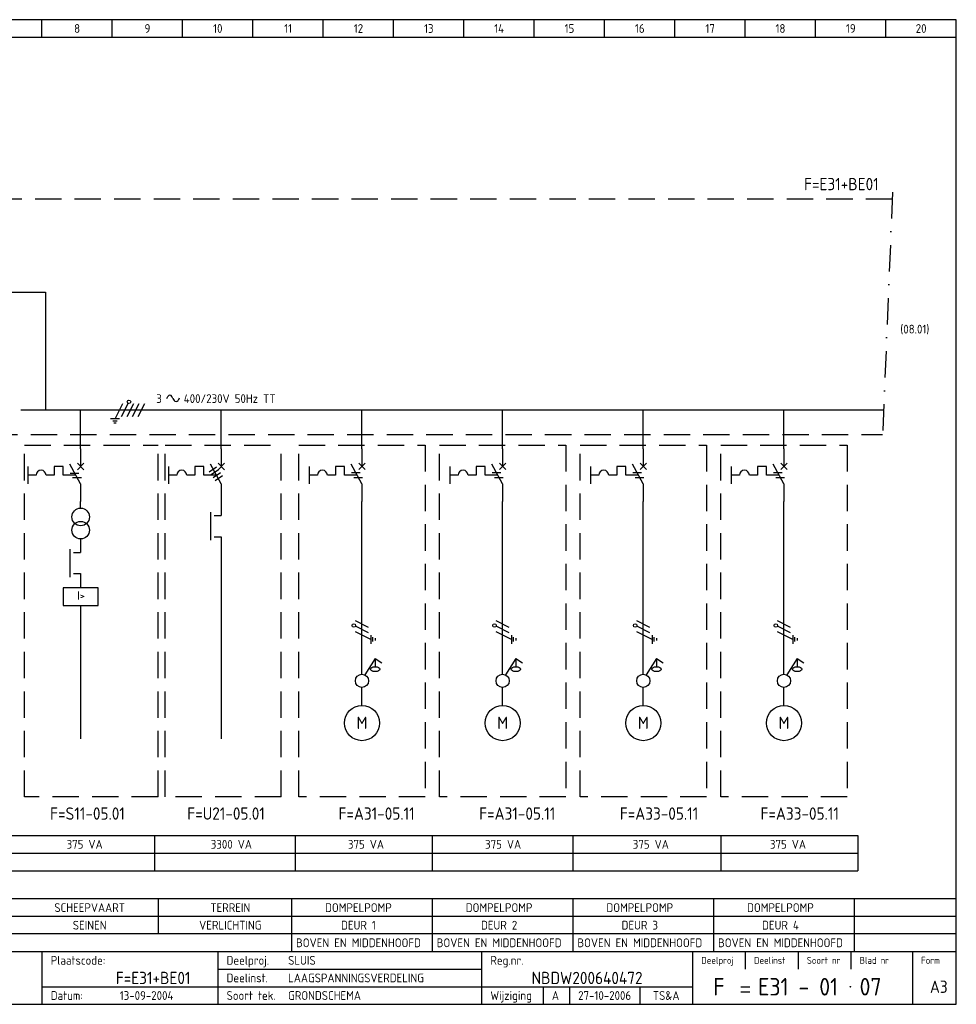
# Model space of a CAD drawing. Extents: x 10 to 410, y 10 to 290.
# Tile 2 of 2: x 144 to 410, y 10 to 290. Entities that reach past the tile are written whole.
import ezdxf
from ezdxf.enums import TextEntityAlignment as Align

# ---------------------------------------------------------------- set-up
doc = ezdxf.new("R2010")
doc.units = 0
doc.header["$LTSCALE"] = 15
doc.header["$MEASUREMENT"] = 0
doc.linetypes.add('DASHDOT', pattern=[1, 0.5, -0.25, 0, -0.25])
doc.linetypes.add('DASHED', pattern=[0.75, 0.5, -0.25])
doc.layers.get('0').update_dxf_attribs({"linetype": 'CONTINUOUS'})
for name, color, linetype in [('0-25', 7, 'CONTINUOUS'), ('0-35', 2, 'CONTINUOUS'), ('0-50', 3, 'CONTINUOUS'), ('B-25', 7, 'CONTINUOUS'), ('B-35', 2, 'CONTINUOUS'), ('S-25', 7, 'CONTINUOUS'), ('S-70', 5, 'CONTINUOUS')]:
    doc.layers.add(name, color=color, linetype=linetype)
doc.styles.add('BURO-018', font='BUROFONT.shx', dxfattribs={"height": 90})
doc.styles.add('ISO', font='iso.shx')
doc.styles.get("Standard").update_dxf_attribs({"font": 'iso.shx'})

# ---------------------------------------------------------------- blocks, each defined once
blk = doc.blocks.new('060901')
at = {"layer": '0-25'}
for p, q in [((0, -3.75), (0, 0)), ((0, -21.25), (0, -25))]:
    blk.add_line(p, q, dxfattribs=at)
for centre in [(0, -8.75), (0, -16.25)]:
    blk.add_circle(centre, 5, dxfattribs=at)
at = {"layer": '0-25', "style": 'ISO'}
for tag, p in [('OM1', (7, -17)), ('OM2', (7, -21))]:
    blk.add_attdef(tag, p, '', height=2.5, dxfattribs=at)
at = {"layer": '0-35', "style": 'ISO'}
blk.add_attdef('KT', (7, -13), '', height=3.5, dxfattribs=at)
blk = doc.blocks.new('0702A1')
at = {"color": 0, "linetype": 'Continuous'}
for p, q in [((-3, -7), (-3, 1)), ((-2, 0), (0, 0)), ((-2, -6), (0, -6))]:
    blk.add_line(p, q, dxfattribs=at)
at = {"color": 0, "linetype": 'Continuous', "style": 'BURO-018'}
blk.add_attdef('E_ASK1', text='', height=1.8, dxfattribs=at).set_placement((-1, 1), align=Align.RIGHT)
at = {"color": 0, "linetype": 'Continuous', "style": 'BURO-018', "flags": 1}
for tag, p in [('E_ID', (0, 0)), ('E_MATCODE', (0, -5))]:
    blk.add_attdef(tag, p, '', height=1.8, dxfattribs=at)
at = {"color": 0, "linetype": 'Continuous', "style": 'BURO-018'}
blk.add_attdef('E_KODE', text='', height=1.8, dxfattribs=at).set_placement((3, -3), align=Align.MIDDLE_LEFT)
blk.add_attdef('E_ASK2', text='', height=1.8, dxfattribs=at).set_placement((-1, -7), align=Align.TOP_RIGHT)
blk = doc.blocks.new('A$C1CBF7456')
at = {"layer": 'S-25'}
for p, q in [((0, 0), (0, -5)), ((-15, -5), (-15, -10)), ((-7.5, -5), (-7.5, -7.5)), ((-5, -5), (-7.5, -5)), ((-5, -7.5), (-5, -5)), ((0, -10), (-3.12, -4.38)), ((0.94, -4.06), (-0.94, -5.94)), ((-0.94, -4.06), (0.94, -5.94)), ((-12.65, -7.5), (-15, -7.5)), ((-7.5, -7.5), (-9.85, -7.5)), ((-1.39, -7.5), (-5, -7.5)), ((0, -10), (0, -15))]:
    blk.add_line(p, q, dxfattribs=at)
blk.add_arc((-11.25, -7.5), 1.4, 0, 180, dxfattribs=at)
at = {"layer": 'B-25'}
for tag, p in [('KN1', (-2.43, -1.73)), ('KN2', (-2.43, -13.01))]:
    blk.add_attdef(tag, text='', height=2.5, dxfattribs=at).set_placement(p, align=Align.RIGHT)
blk.add_attdef('OM1', (3.91, -13.01), '', height=2.5, dxfattribs=at)
at = {"layer": 'B-35'}
blk.add_attdef('KT', (4.05, -8.99), '', height=3.5, dxfattribs=at)
blk = doc.blocks.new('0713D6M2')
at = {"layer": '0-25'}
for p, q in [((-2.99, -6.88), (-0.49, -6.88)), ((-2.29, -8.13), (0.21, -8.13))]:
    blk.add_line(p, q, dxfattribs=at)
blk = doc.blocks.new('KADERA3')
at = {"layer": '0-25'}
for p, q in [((150, 285), (150, 290)), ((170, 285), (170, 290)), ((190, 285), (190, 290)), ((210, 285), (210, 290)), ((230, 285), (230, 290)), ((250, 285), (250, 290)), ((270, 285), (270, 290)), ((290, 285), (290, 290)), ((310, 285), (310, 290)), ((330, 285), (330, 290)), ((350, 285), (350, 290)), ((370, 285), (370, 290)), ((390, 285), (390, 290)), ((10, 285), (410, 285)), ((410, 35), (10, 35)), ((410, 30), (10, 30)), ((350, 25), (350, 20)), ((365, 25), (365, 20)), ((380, 25), (380, 20)), ((200, 20), (275, 20)), ((150, 15), (335, 15)), ((292.5, 15), (292.5, 10)), ((300, 15), (300, 10)), ((320, 15), (320, 10))]:
    blk.add_line(p, q, dxfattribs=at)
at = {"layer": '0-35'}
for p, q in [((150, 25), (150, 10)), ((200, 25), (200, 10)), ((275, 25), (275, 10)), ((335, 25), (335, 10)), ((397.5, 25), (397.5, 10))]:
    blk.add_line(p, q, dxfattribs=at)
at = {"layer": '0-50'}
for p, q in [((10, 25), (410, 25)), ((348.75, 15), (351.25, 15)), ((348.75, 13.5), (351.25, 13.5))]:
    blk.add_line(p, q, dxfattribs=at)
blk.add_lwpolyline([(10, 10), (410, 10), (410, 290), (10, 290)], close=True, dxfattribs=at)
at = {"layer": '0-50', "const_width": 0.25}
blk.add_lwpolyline([(379.75, 15, 1), (380, 15, 1)], format="xyb", close=True, dxfattribs=at)
at = {"layer": '0-25', "style": 'ISO'}
for s, height, p in [('Plaatscode:', 2.5, (152.5, 22.5)), ('Deelproj.', 2.5, (202.5, 22.5)), ('Reg.nr.', 2.5, (277.5, 22.5)), ('Deelproj', 2, (337.5, 22.5)), ('Deelinst', 2, (352.5, 22.5)), ('Soort nr', 2, (367.5, 22.5)), ('Blad nr', 2, (382.5, 22.5)), ('Form', 2, (400, 22.5)), ('Deelinst.', 2.5, (202.5, 17.5)), ('Datum:', 2.5, (152.5, 12.5)), ('Soort tek.', 2.5, (202.5, 12.5)), ('Wijziging', 2.5, (277.5, 12.5))]:
    blk.add_text(s, height=height, dxfattribs=at).set_placement(p, align=Align.MIDDLE_LEFT)
for tag, p in [('STR1', (20, 287.5)), ('STR2', (40, 287.5)), ('STR3', (60, 287.5)), ('STR4', (80, 287.5)), ('STR5', (100, 287.5)), ('STR6', (120, 287.5)), ('STR7', (140, 287.5)), ('STR8', (160, 287.5)), ('STR9', (180, 287.5)), ('STR10', (200, 287.5)), ('STR11', (220, 287.5)), ('STR12', (240, 287.5)), ('STR13', (260, 287.5)), ('STR14', (280, 287.5)), ('STR15', (300, 287.5)), ('STR16', (320, 287.5)), ('STR17', (340, 287.5)), ('STR18', (360, 287.5)), ('STR19', (380, 287.5)), ('STR20', (400, 287.5)), ('W', (180, 12.5)), ('Z', (310, 12.5)), ('Y', (327.5, 12.5))]:
    blk.add_attdef(tag, text='', height=2.5, dxfattribs=at).set_placement(p, align=Align.MIDDLE)
for tag, p in [('N', (220, 22.5)), ('B', (92.5, 17.5)), ('P', (220, 17.5)), ('C', (92.5, 12.5)), ('U', (220, 12.5)), ('REV', (295, 12.5))]:
    blk.add_attdef(tag, text='', height=2.5, dxfattribs=at).set_placement(p, align=Align.MIDDLE_LEFT)
at = {"layer": '0-35', "style": 'ISO'}
blk.add_attdef('RNR', text='', height=3.5, dxfattribs=at).set_placement((305, 17.5), align=Align.MIDDLE)
for tag, p in [('X', (178.5, 17.5)), ('FORM', (402.5, 15))]:
    blk.add_attdef(tag, text='', height=3.5, dxfattribs=at).set_placement(p, align=Align.MIDDLE_LEFT)
at = {"layer": '0-50', "style": 'ISO'}
for tag, p in [('M', (342.5, 15)), ('O', (365, 15))]:
    blk.add_attdef(tag, text='', height=5, dxfattribs=at).set_placement(p, align=Align.MIDDLE)
blk.add_attdef('Q', text='', height=5, dxfattribs=at).set_placement((382.5, 15), align=Align.MIDDLE_LEFT)
blk = doc.blocks.new('030102F')
at = {"layer": '0-25'}
for p, q in [((8.12, 3.12), (6.88, 3.12)), ((7.19, 3.75), (7.81, 3.75)), ((0.94, 1.88), (-0.94, -1.88)), ((2.5, 1.88), (0.62, -1.88)), ((4.06, 1.88), (2.19, -1.88)), ((5.62, 1.88), (3.75, -1.88)), ((7.5, 2.5), (5.31, -1.88)), ((6.25, 2.5), (8.75, 2.5))]:
    blk.add_line(p, q, dxfattribs=at)
blk.add_circle((3.53, -2.32), 0.5, dxfattribs=at)

msp = doc.modelspace()

# ---------------------------------------------------------------- linework, layer by layer
at = {"layer": '0-25', "linetype": 'DASHDOT'}
msp.add_line((391.86, 241), (388.96, 170), dxfattribs=at)
at = {"layer": '0-25', "linetype": 'DASHED'}
for p, q in [((391.78, 239), (25.78, 239)), ((23.04, 172), (389.04, 172)), ((145, 69), (145, 169)), ((145, 169), (183, 169)), ((183, 69), (183, 169)), ((185, 69), (185, 169)), ((185, 169), (218, 169)), ((218, 69), (218, 169)), ((223, 169), (259, 169)), ((223, 69), (223, 169)), ((259, 169), (259, 69)), ((263, 69), (263, 169)), ((263, 169), (299, 169)), ((299, 169), (299, 69)), ((303, 69), (303, 169)), ((303, 169), (339, 169)), ((339, 169), (339, 69)), ((343, 69), (343, 169)), ((343, 169), (379, 169)), ((379, 169), (379, 69)), ((183, 69), (145, 69)), ((218, 69), (185, 69)), ((259, 69), (223, 69)), ((299, 69), (263, 69)), ((339, 69), (303, 69)), ((379, 69), (343, 69))]:
    msp.add_line(p, q, dxfattribs=at)
at = {"layer": '0-25'}
for p, q in [((42, 212.53), (151, 212.53)), ((151, 212.53), (151, 179)), ((185.48, 182.27), (185.81, 182.85)), ((187.26, 182.3), (186.94, 182.85)), ((187.26, 182.3), (187.58, 181.75)), ((189.04, 182.33), (188.71, 181.75)), ((161, 167.97), (161, 179)), ((201, 167.97), (201, 179)), ((241, 167.97), (241, 179)), ((281, 167.97), (281, 179)), ((321, 167.97), (321, 179)), ((361, 167.97), (361, 179)), ((197.59, 161.46), (199.64, 162.88)), ((198.15, 160.63), (200.21, 162.05)), ((198.72, 159.81), (200.78, 161.23)), ((199.29, 158.99), (201.35, 160.41)), ((240.48, 161.1), (237.98, 161.1)), ((238.67, 159.85), (241.17, 159.85)), ((280.48, 161.1), (277.98, 161.1)), ((278.67, 159.85), (281.17, 159.85)), ((320.48, 161.1), (317.98, 161.1)), ((318.67, 159.85), (321.17, 159.85)), ((360.48, 161.1), (357.98, 161.1)), ((358.67, 159.85), (361.17, 159.85)), ((201, 152.97), (201, 148.97)), ((241, 103.85), (241, 152.97)), ((281, 103.85), (281, 152.97)), ((321, 103.85), (321, 152.97)), ((361, 103.85), (361, 152.97)), ((201, 142.97), (201, 85.5)), ((161, 140.47), (161, 138.47)), ((161, 132.47), (161, 128.39)), ((166, 128.39), (156, 128.39)), ((156, 128.39), (156, 123.39)), ((166, 123.39), (166, 128.39)), ((156, 123.39), (166, 123.39)), ((161, 123.39), (161, 85.5)), ((242.88, 117.2), (239.12, 119.08)), ((282.88, 117.2), (279.12, 119.08)), ((322.88, 117.2), (319.12, 119.08)), ((362.88, 117.2), (359.12, 119.08)), ((242.88, 115.64), (239.12, 117.52)), ((243.5, 113.77), (239.12, 115.95)), ((243.5, 115.02), (243.5, 112.52)), ((282.88, 115.64), (279.12, 117.52)), ((283.5, 113.77), (279.12, 115.95)), ((283.5, 115.02), (283.5, 112.52)), ((322.88, 115.64), (319.12, 117.52)), ((323.5, 113.77), (319.12, 115.95)), ((323.5, 115.02), (323.5, 112.52)), ((362.88, 115.64), (359.12, 117.52)), ((363.5, 113.77), (359.12, 115.95)), ((363.5, 115.02), (363.5, 112.52)), ((244.12, 113.14), (244.12, 114.39)), ((244.75, 114.08), (244.75, 113.45)), ((284.12, 113.14), (284.12, 114.39)), ((284.75, 114.08), (284.75, 113.45)), ((324.12, 113.14), (324.12, 114.39)), ((324.75, 114.08), (324.75, 113.45)), ((364.12, 113.14), (364.12, 114.39)), ((364.75, 114.08), (364.75, 113.45)), ((241, 100), (241, 100.1)), ((241, 94.97), (241, 99.97)), ((281, 100), (281, 100.1)), ((281, 94.97), (281, 99.97)), ((321, 100), (321, 100.1)), ((321, 94.97), (321, 99.97)), ((361, 100), (361, 100.1)), ((361, 94.97), (361, 99.97)), ((410, 40), (10, 40)), ((183, 40), (183, 30)), ((221, 40), (221, 25)), ((261, 40), (261, 25)), ((301, 40), (301, 25)), ((341, 40), (341, 25)), ((381, 40), (381, 25))]:
    msp.add_line(p, q, dxfattribs=at)
for centre, radius in [((238.68, 117.74), 0.5), ((278.68, 117.74), 0.5), ((318.68, 117.74), 0.5), ((358.68, 117.74), 0.5), ((241, 89.97), 5), ((281, 89.97), 5), ((321, 89.97), 5), ((361, 89.97), 5)]:
    msp.add_circle(centre, radius, dxfattribs=at)
for centre, start, end in [((186.37, 182.53), 29.8344, 150.0578), ((188.14, 182.08), 209.8344, 330.0578)]:
    msp.add_arc(centre, 0.653, start, end, dxfattribs=at)
at = {"layer": 'B-25'}
for p, q in [((11, 58), (382, 58)), ((182, 58), (182, 48)), ((222, 58), (222, 48)), ((261, 58), (261, 48)), ((301, 58), (301, 48)), ((343, 58), (343, 48)), ((382, 58), (382, 48)), ((11, 53), (382, 53)), ((11, 48), (382, 48))]:
    msp.add_line(p, q, dxfattribs=at)
at = {"layer": 'S-25'}
for p, q in [((241, 167.97), (241, 162.97)), ((281, 167.97), (281, 162.97)), ((321, 167.97), (321, 162.97)), ((361, 167.97), (361, 162.97)), ((226, 162.97), (226, 157.97)), ((236, 162.97), (233.5, 162.97)), ((233.5, 162.97), (233.5, 160.47)), ((236, 160.47), (236, 162.97)), ((241, 157.97), (237.88, 163.6)), ((240.06, 163.91), (241.94, 162.04)), ((241.94, 163.91), (240.06, 162.04)), ((266, 162.97), (266, 157.97)), ((273.5, 162.97), (273.5, 160.47)), ((276, 162.97), (273.5, 162.97)), ((276, 160.47), (276, 162.97)), ((281, 157.97), (277.88, 163.6)), ((281.94, 163.91), (280.06, 162.04)), ((280.06, 163.91), (281.94, 162.04)), ((306, 162.97), (306, 157.97)), ((313.5, 162.97), (313.5, 160.47)), ((316, 162.97), (313.5, 162.97)), ((316, 160.47), (316, 162.97)), ((321, 157.97), (317.88, 163.6)), ((321.94, 163.91), (320.06, 162.04)), ((320.06, 163.91), (321.94, 162.04)), ((346, 162.97), (346, 157.97)), ((353.5, 162.97), (353.5, 160.47)), ((356, 162.97), (353.5, 162.97)), ((356, 160.47), (356, 162.97)), ((361, 157.97), (357.88, 163.6)), ((361.94, 163.91), (360.06, 162.04)), ((360.06, 163.91), (361.94, 162.04)), ((228.35, 160.47), (226, 160.47)), ((233.5, 160.47), (231.15, 160.47)), ((239.61, 160.47), (236, 160.47)), ((268.35, 160.47), (266, 160.47)), ((273.5, 160.47), (271.15, 160.47)), ((279.61, 160.47), (276, 160.47)), ((308.35, 160.47), (306, 160.47)), ((313.5, 160.47), (311.15, 160.47)), ((319.61, 160.47), (316, 160.47)), ((348.35, 160.47), (346, 160.47)), ((353.5, 160.47), (351.15, 160.47)), ((359.61, 160.47), (356, 160.47)), ((241, 157.97), (241, 152.97)), ((281, 157.97), (281, 152.97)), ((321, 157.97), (321, 152.97)), ((361, 157.97), (361, 152.97)), ((244.75, 108.35), (244.75, 105.97)), ((284.75, 108.35), (284.75, 105.97)), ((324.75, 108.35), (324.75, 105.97)), ((364.75, 108.35), (364.75, 105.97))]:
    msp.add_line(p, q, dxfattribs=at)
at = {"layer": 'S-25', "color": 0, "linetype": 'Continuous'}
for p, q in [((244.75, 108.35), (241.77, 103.68)), ((244.75, 108.35), (246.65, 107.14)), ((284.75, 108.35), (281.77, 103.68)), ((284.75, 108.35), (286.65, 107.14)), ((324.75, 108.35), (321.77, 103.68)), ((324.75, 108.35), (326.65, 107.14)), ((364.75, 108.35), (361.77, 103.68)), ((364.75, 108.35), (366.65, 107.14))]:
    msp.add_line(p, q, dxfattribs=at)
for centre in [(241, 101.97), (281, 101.97), (321, 101.97), (361, 101.97)]:
    msp.add_circle(centre, 1.88, dxfattribs=at)
at = {"layer": 'S-25'}
for centre in [(229.75, 160.47), (269.75, 160.47), (309.75, 160.47), (349.75, 160.47)]:
    msp.add_arc(centre, 1.4, 0, 180, dxfattribs=at)
for centre in [(244.75, 105.3), (284.75, 105.3), (324.75, 105.3), (364.75, 105.3)]:
    msp.add_ellipse(centre, major_axis=(1.35, 0), ratio=0.5, dxfattribs=at)
at = {"layer": 'S-70'}
msp.add_line((389.32, 179), (144, 179), dxfattribs=at)

# ---------------------------------------------------------------- block references
at = {"layer": '0-25', "rotation": 180}
msp.add_blockref('030102F', (178.27, 179), dxfattribs=at)
at = {"layer": '0-25'}
for name, p in [('A$C1CBF7456', (161, 167.97)), ('A$C1CBF7456', (201, 167.97)), ('0713D6M2', (161, 167.97)), ('0702A1', (201, 148.97)), ('0702A1', (161, 138.47))]:
    msp.add_blockref(name, p, dxfattribs=at)
at = {"layer": '0-25', "xscale": 0.5, "yscale": 0.5, "zscale": 0.5}
msp.add_blockref('060901', (161, 152.97), dxfattribs=at)
at = {"layer": 'S-25'}
ref = msp.add_blockref('KADERA3', (0, 0), dxfattribs=at)
ref.add_attrib('N', 'SLUIS', dxfattribs={"layer": '0-25', "height": 2.5, "style": 'ISO'}).set_placement((220, 22.5), align=Align.MIDDLE_LEFT)
ref.add_attrib('P', 'LAAGSPANNINGSVERDELING', dxfattribs={"layer": '0-25', "height": 2.5, "style": 'ISO'}).set_placement((220, 17.5), align=Align.MIDDLE_LEFT)
ref.add_attrib('U', 'GRONDSCHEMA', dxfattribs={"layer": '0-25', "height": 2.5, "style": 'ISO'}).set_placement((220, 12.5), align=Align.MIDDLE_LEFT)
ref.add_attrib('M', 'F', dxfattribs={"layer": '0-50', "height": 5, "style": 'ISO'}).set_placement((342.5, 15), align=Align.MIDDLE)
ref.add_attrib('O', 'E31 - 01', dxfattribs={"layer": '0-50', "height": 5, "style": 'ISO'}).set_placement((365, 15), align=Align.MIDDLE)
ref.add_attrib('Q', '07', dxfattribs={"layer": '0-50', "height": 5, "style": 'ISO'}).set_placement((382.5, 15), align=Align.MIDDLE_LEFT)
ref.add_attrib('X', 'F=E31+BE01', dxfattribs={"layer": '0-35', "height": 3.5, "style": 'ISO'}).set_placement((171, 17.5), align=Align.MIDDLE_LEFT)
ref.add_attrib('RNR', 'NBDW200640472', dxfattribs={"layer": '0-35', "height": 3.5, "style": 'ISO'}).set_placement((305, 17.5), align=Align.MIDDLE)
ref.add_attrib('W', '13-09-2004', dxfattribs={"layer": '0-25', "height": 2.5, "style": 'ISO'}).set_placement((179.75, 12.5), align=Align.MIDDLE)
ref.add_attrib('FORM', 'A3', dxfattribs={"layer": '0-35', "height": 3.5, "style": 'ISO'}).set_placement((402.5, 15), align=Align.MIDDLE_LEFT)
ref.add_attrib('REV', 'A', dxfattribs={"layer": '0-25', "height": 2.5, "style": 'ISO'}).set_placement((295, 12.5), align=Align.MIDDLE_LEFT)
ref.add_attrib('Z', '27-10-2006', dxfattribs={"layer": '0-25', "height": 2.5, "style": 'ISO'}).set_placement((310, 12.5), align=Align.MIDDLE)
ref.add_attrib('Y', 'TS&A', dxfattribs={"layer": '0-25', "height": 2.5, "style": 'ISO'}).set_placement((327.5, 12.5), align=Align.MIDDLE)
ref.add_attrib('STR8', '8', dxfattribs={"layer": '0-25', "height": 2.5, "style": 'ISO'}).set_placement((160, 287.5), align=Align.MIDDLE)
ref.add_attrib('STR9', '9', dxfattribs={"layer": '0-25', "height": 2.5, "style": 'ISO'}).set_placement((180, 287.5), align=Align.MIDDLE)
ref.add_attrib('STR10', '10', dxfattribs={"layer": '0-25', "height": 2.5, "style": 'ISO'}).set_placement((200, 287.5), align=Align.MIDDLE)
ref.add_attrib('STR11', '11', dxfattribs={"layer": '0-25', "height": 2.5, "style": 'ISO'}).set_placement((220, 287.5), align=Align.MIDDLE)
ref.add_attrib('STR12', '12', dxfattribs={"layer": '0-25', "height": 2.5, "style": 'ISO'}).set_placement((240, 287.5), align=Align.MIDDLE)
ref.add_attrib('STR13', '13', dxfattribs={"layer": '0-25', "height": 2.5, "style": 'ISO'}).set_placement((260, 287.5), align=Align.MIDDLE)
ref.add_attrib('STR14', '14', dxfattribs={"layer": '0-25', "height": 2.5, "style": 'ISO'}).set_placement((280, 287.5), align=Align.MIDDLE)
ref.add_attrib('STR15', '15', dxfattribs={"layer": '0-25', "height": 2.5, "style": 'ISO'}).set_placement((300, 287.5), align=Align.MIDDLE)
ref.add_attrib('STR16', '16', dxfattribs={"layer": '0-25', "height": 2.5, "style": 'ISO'}).set_placement((320, 287.5), align=Align.MIDDLE)
ref.add_attrib('STR17', '17', dxfattribs={"layer": '0-25', "height": 2.5, "style": 'ISO'}).set_placement((340, 287.5), align=Align.MIDDLE)
ref.add_attrib('STR18', '18', dxfattribs={"layer": '0-25', "height": 2.5, "style": 'ISO'}).set_placement((360, 287.5), align=Align.MIDDLE)
ref.add_attrib('STR19', '19', dxfattribs={"layer": '0-25', "height": 2.5, "style": 'ISO'}).set_placement((380, 287.5), align=Align.MIDDLE)
ref.add_attrib('STR20', '20', dxfattribs={"layer": '0-25', "height": 2.5, "style": 'ISO'}).set_placement((400, 287.5), align=Align.MIDDLE)

# ---------------------------------------------------------------- texts
at = {"layer": '0-25', "style": 'ISO'}
msp.add_text('3', height=2.5, dxfattribs=at).set_placement((184.07, 182.25), align=Align.MIDDLE_RIGHT)
msp.add_text('400/230V 50Hz TT', height=2.5, dxfattribs=at).set_placement((190.32, 182.25), align=Align.MIDDLE_LEFT)
msp.add_text('I>', height=2.5, dxfattribs=at).set_placement((160, 125))
at = {"layer": '0-25'}
for s, p in [('DOMPELPOMP', (240, 37.5)), ('DOMPELPOMP', (280, 37.5)), ('DOMPELPOMP', (320, 37.5)), ('DOMPELPOMP', (360, 37.5)), ('DEUR 1', (240, 32.5)), ('DEUR 2', (280, 32.5)), ('DEUR 3', (320, 32.5)), ('DEUR 4', (360, 32.5)), ('BOVEN EN MIDDENHOOFD', (240, 27.5)), ('BOVEN EN MIDDENHOOFD', (280, 27.5)), ('BOVEN EN MIDDENHOOFD', (320, 27.5)), ('BOVEN EN MIDDENHOOFD', (360, 27.5))]:
    msp.add_text(s, height=2.5, dxfattribs=at).set_placement(p, align=Align.MIDDLE)
at = {"layer": '0-35', "style": 'ISO'}
for p in [(241, 88.31), (281, 88.31), (321, 88.31), (361, 88.31)]:
    msp.add_text('M', height=3.5, dxfattribs=at).set_placement(p, align=Align.CENTER)
for s, p in [('F=A31-05.11', (234.32, 64.25)), ('F=A31-05.11', (274.32, 64.25)), ('F=A33-05.11', (314.32, 64.25)), ('F=A33-05.11', (354.32, 64.25))]:
    msp.add_text(s, height=3.5, dxfattribs=at).set_placement(p, align=Align.MIDDLE_LEFT)
at = {"layer": 'B-25'}
msp.add_text('(08.01)', height=2.5, dxfattribs=at).set_placement((394.08, 200.75))
for s, p in [('375 VA', (157, 55.5)), ('3300 VA', (198, 55.5)), ('375 VA', (237, 55.5)), ('375 VA', (276, 55.5)), ('375 VA', (318, 55.5)), ('375 VA', (357, 55.5))]:
    msp.add_text(s, height=2.5, dxfattribs=at).set_placement(p, align=Align.MIDDLE_LEFT)
for s, p in [('SCHEEPVAART', (163.56, 37.5)), ('TERREIN', (203.56, 37.5)), ('SEINEN', (163.56, 32.5)), ('VERLICHTING', (203.56, 32.5))]:
    msp.add_text(s, height=2.5, dxfattribs=at).set_placement(p, align=Align.MIDDLE)
at = {"layer": 'B-35', "style": 'ISO'}
msp.add_text('F=E31+BE01', height=3.5, dxfattribs=at).set_placement((377.32, 243.25), align=Align.MIDDLE_CENTER)
for s, p in [('F=S11-05.01', (152.32, 64.25)), ('F=U21-05.01', (191.32, 64.25))]:
    msp.add_text(s, height=3.5, dxfattribs=at).set_placement(p, align=Align.MIDDLE_LEFT)

doc.saveas('drawing.dxf')
